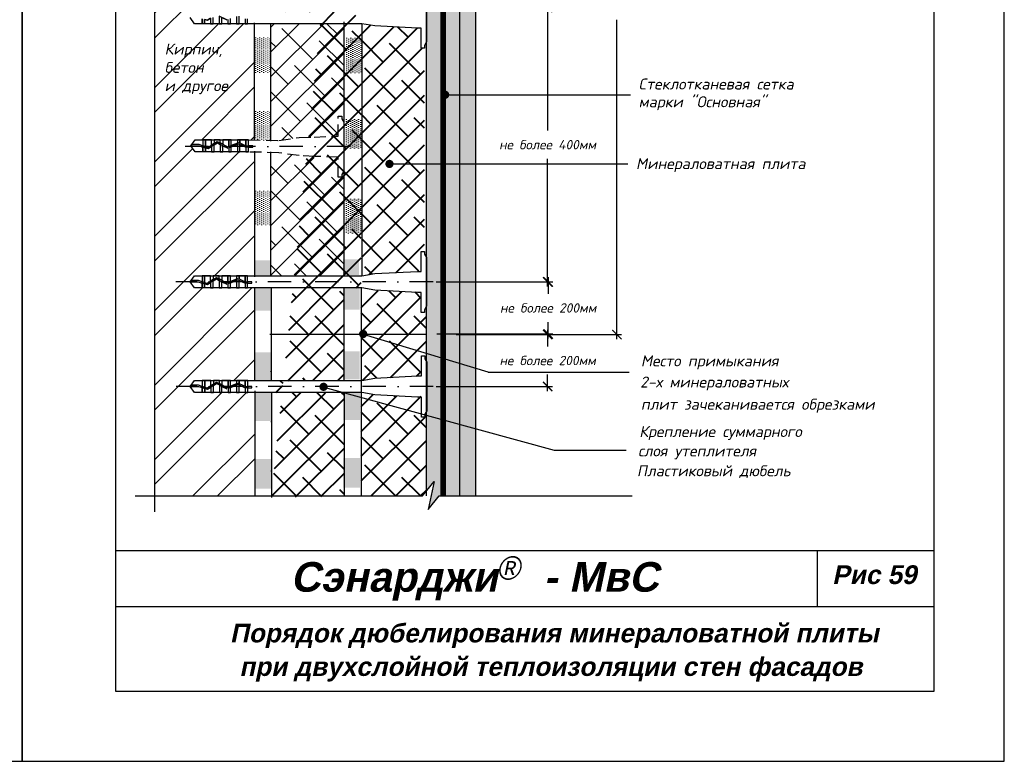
# Model space of a CAD drawing. Header units: inches. Extents: x 47 to 4151, y -1120 to 1902.
# Tile 33 of 93: x 1733 to 1944, y -67 to 91. Entities that reach past the tile are written whole.
import ezdxf

# ---------------------------------------------------------------- set-up
doc = ezdxf.new("R2010")
doc.units = ezdxf.units.IN
doc.header["$LTSCALE"] = 10
doc.header["$MEASUREMENT"] = 0
doc.linetypes.add('DASHDOT', pattern=[1, 0.5, -0.25, 0, -0.25])
doc.linetypes.add('HIDDEN', pattern=[0.375, 0.25, -0.125])
doc.layers.add('dim', color=160, linetype='Continuous', lineweight=15)
doc.layers.add('Layer1', color=108, linetype='Continuous', lineweight=30)
for name, color, linetype in [('DUBEL', 142, 'Continuous'), ('hatch', 240, 'Continuous'), ('ndp', 242, 'Continuous'), ('ramka', 248, 'Continuous'), ('Плиты верх', 96, 'Continuous')]:
    doc.layers.add(name, color=color, linetype=linetype)
doc.layers.add('list', color=5, linetype='Continuous', plot=False)
doc.styles.add('ndp', font='ARIALBD.TTF', dxfattribs={"oblique": 12})
doc.styles.add('style2', font='romans.shx', dxfattribs={"oblique": 12})
doc.dimstyles.new('1', dxfattribs={"dimtxt": 2, "dimasz": 2, "dimexe": 1, "dimexo": 0.7, "dimgap": 2, "dimtad": 0, "dimtih": 1, "dimtoh": 1, "dimdec": 4, "dimzin": 0, "dimdsep": 46, "dimtxsty": 'style2', "dimblk": 'ARCHTICK', "dimcen": 1.5, "dimdle": 1, "dimadec": 0, "dimazin": 0, "dimtfac": 1, "dimtdec": 4, "dimtofl": 0, "dimtmove": 0, "dimatfit": 2, "dimldrblk": 'DOTSMALL', "dimfxl": 1, "dimtolj": 1, "dimtzin": 0, "dimarcsym": 0})
pattern_1 = [(45, (631.9717, -10.0287), (-2.65165, 2.65165), []), (135, (631.9717, -10.0287), (-7.954951, 2.65165), [9.375, -5.625])]
pattern_2 = [(90, (-9.09828, 637.78272), (-0.4375, 0.21875), [0, -0.4375])]

# ---------------------------------------------------------------- blocks, each defined once
blk = doc.blocks.new('_ArchTick')
at = {"layer": 'DUBEL', "color": 0, "const_width": 0.15}
blk.add_lwpolyline([(-0.5, -0.5), (0.5, 0.5)], dxfattribs=at)
blk = doc.blocks.new('*D324')
at = {"layer": 'Defpoints', "color": 0}
for p in [(1826.06, 35.18), (1821.8, 24.08), (1846.33, 24.08)]:
    blk.add_point(p, dxfattribs=at)
at = {"layer": 'dim', "color": 0, "lineweight": -2}
for p, q in [((1846.33, 36.18), (1846.33, 32.64)), ((1826.76, 35.18), (1847.33, 35.18)), ((1846.33, 23.08), (1846.33, 26.62)), ((1822.5, 24.08), (1847.33, 24.08))]:
    blk.add_line(p, q, dxfattribs=at)
at = {"layer": 'dim', "color": 0, "lineweight": -2, "xscale": 2, "yscale": 2, "zscale": 2}
for p, rotation in [((1846.33, 35.18), 90), ((1846.33, 24.08), 270)]:
    blk.add_blockref('_ArchTick', p, dxfattribs=dict(at, rotation=rotation))
at = {"layer": 'dim', "color": 0, "insert": (1846.33, 29.63), "char_height": 2, "attachment_point": 5, "style": 'style2'}
blk.add_mtext('\\A1;{\\fRomanS|b0|i0|c204|p2;не более 200мм}', dxfattribs=at)
blk = doc.blocks.new('_DotSmall')
at = {"layer": 'DUBEL', "color": 0, "const_width": 0.5}
blk.add_lwpolyline([(-0.0625, 0, 1), (0.0625, 0, 1)], format="xyb", close=True, dxfattribs=at)
blk = doc.blocks.new('*D326')
at = {"layer": 'Defpoints', "color": 0}
for p in [(1825.96, 23.94), (1821.7, 12.83), (1846.22, 12.83)]:
    blk.add_point(p, dxfattribs=at)
at = {"layer": 'dim', "color": 0, "lineweight": -2}
for p, q in [((1826.66, 23.94), (1847.22, 23.94)), ((1846.22, 24.94), (1846.22, 21.4)), ((1846.22, 11.83), (1846.22, 15.38)), ((1822.4, 12.83), (1847.22, 12.83))]:
    blk.add_line(p, q, dxfattribs=at)
at = {"layer": 'dim', "color": 0, "lineweight": -2, "xscale": 2, "yscale": 2, "zscale": 2}
for p, rotation in [((1846.22, 23.94), 90), ((1846.22, 12.83), 270)]:
    blk.add_blockref('_ArchTick', p, dxfattribs=dict(at, rotation=rotation))
at = {"layer": 'dim', "color": 0, "insert": (1846.22, 18.39), "char_height": 2, "attachment_point": 5, "style": 'style2'}
blk.add_mtext('\\A1;{\\fRomanS|b0|i0|c204|p2;не более 200мм}', dxfattribs=at)
blk = doc.blocks.new('*D327')
at = {"layer": 'Defpoints', "color": 0}
for p in [(1839.26, 163.54), (1861.02, 163.54), (1836.94, 23.94)]:
    blk.add_point(p, dxfattribs=at)
at = {"layer": 'dim', "color": 0, "lineweight": -2}
for p, q in [((1861.02, 164.54), (1861.02, 97.24)), ((1839.96, 163.54), (1862.02, 163.54)), ((1861.02, 22.94), (1861.02, 91.24)), ((1837.64, 23.94), (1862.02, 23.94))]:
    blk.add_line(p, q, dxfattribs=at)
at = {"layer": 'dim', "color": 0, "lineweight": -2, "xscale": 2, "yscale": 2, "zscale": 2}
for p, rotation in [((1861.02, 163.54), 90), ((1861.02, 23.94), 270)]:
    blk.add_blockref('_ArchTick', p, dxfattribs=dict(at, rotation=rotation))
at = {"layer": 'dim', "color": 0, "insert": (1864.12, 94.24), "char_height": 2, "attachment_point": 5, "style": 'style2'}
blk.add_mtext('\\A1;L=1000-1200{\\fRomanS|b0|i0|c204|p2;мм}', dxfattribs=at)
blk = doc.blocks.new('*D332')
at = {"layer": 'Defpoints', "color": 0}
for p in [(1842.73, 93.87), (1821.69, 35.21), (1846.21, 35.21)]:
    blk.add_point(p, dxfattribs=at)
at = {"layer": 'dim', "color": 0, "lineweight": -2}
for p, q in [((1846.21, 94.87), (1846.21, 67.55)), ((1843.43, 93.87), (1847.21, 93.87)), ((1846.21, 34.21), (1846.21, 61.53)), ((1822.39, 35.21), (1847.21, 35.21))]:
    blk.add_line(p, q, dxfattribs=at)
at = {"layer": 'dim', "color": 0, "lineweight": -2, "xscale": 2, "yscale": 2, "zscale": 2}
for p, rotation in [((1846.21, 93.87), 90), ((1846.21, 35.21), 270)]:
    blk.add_blockref('_ArchTick', p, dxfattribs=dict(at, rotation=rotation))
at = {"layer": 'dim', "color": 0, "insert": (1846.21, 64.54), "char_height": 2, "attachment_point": 5, "style": 'style2'}
blk.add_mtext('\\A1;{\\fRomanS|b0|i0|c204|p2;не более 400мм}', dxfattribs=at)

msp = doc.modelspace()

# ---------------------------------------------------------------- hatches: boundary and pattern name
at = {"layer": 'dim'}
h = msp.add_hatch(dxfattribs=at)
h.set_pattern_fill('ANSI32', color=1, scale=30, style=0)
h.set_pattern_definition([(45, (2e-14, 319.183), (-7.95495, 7.95495), []), (45, (5.303, 319.183), (-7.95495, 7.95495), [])])
h.paths.add_polyline_path([(1783.451667, 147.994532), (1782.15459, 147.994532), (1781.609133, 147.994532), (1780.315532, 147.994532), (1779.770076, 147.994532), (1778.476474, 147.994532), (1777.931018, 147.994532), (1776.637416, 147.994532), (1776.09196, 147.994532), (1774.798358, 147.994532), (1774.252902, 147.994532), (1772.9593, 147.994532), (1772.413844, 147.994532), (1770.785118, 147.994532), (1769.64571, 149.575327), (1770.044737, 149.575327), (1770.785118, 150.602519), (1772.413844, 150.602519), (1774.252902, 150.602519), (1774.798358, 150.602519), (1776.09196, 150.602519), (1776.637416, 150.602519), (1778.476474, 150.602519), (1779.770076, 150.602519), (1781.609133, 150.602519), (1782.15459, 150.602519), (1783.424476, 150.602519), (1783.424476, 176.10862), (1782.075063, 176.10862), (1781.529607, 176.10862), (1780.236006, 176.10862), (1779.690549, 176.10862), (1778.396948, 176.10862), (1777.851492, 176.10862), (1776.55789, 176.10862), (1776.012434, 176.10862), (1774.718832, 176.10862), (1774.173376, 176.10862), (1772.879774, 176.10862), (1772.334318, 176.10862), (1770.705592, 176.10862), (1769.566184, 177.689416), (1769.965211, 177.689416), (1770.705592, 178.716608), (1772.334318, 178.716608), (1774.173376, 178.716608), (1774.718832, 178.716608), (1776.012434, 178.716608), (1776.55789, 178.716608), (1778.396948, 178.716608), (1779.690549, 178.716608), (1781.529607, 178.716608), (1782.075063, 178.716608), (1783.420163, 178.716608), (1783.420163, 196.817522), (1762.183644, 196.817522), (1762.183644, 114.382322), (1765.298318, 111.92759), (1759.297305, 113.239751), (1762.183644, 110.86777), (1762.183644, -10.570227), (1783.599119, -10.570227), (1783.599119, 11.536329), (1782.10515, 11.536329), (1781.559694, 11.536329), (1780.266092, 11.536329), (1779.720636, 11.536329), (1778.427035, 11.536329), (1777.881578, 11.536329), (1776.587977, 11.536329), (1776.042521, 11.536329), (1774.748919, 11.536329), (1774.203463, 11.536329), (1772.909861, 11.536329), (1772.364405, 11.536329), (1770.735679, 11.536329), (1769.596271, 13.117124), (1769.995298, 13.117124), (1770.735679, 14.144317), (1772.364405, 14.144317), (1774.203463, 14.144317), (1774.748919, 14.144317), (1776.042521, 14.144317), (1776.587977, 14.144317), (1778.427035, 14.144317), (1779.720636, 14.144317), (1781.559694, 14.144317), (1782.10515, 14.144317), (1783.545264, 14.144317), (1783.545264, 33.898367), (1782.075063, 33.898367), (1781.529607, 33.898367), (1780.236006, 33.898367), (1779.690549, 33.898367), (1778.396948, 33.898367), (1777.851492, 33.898367), (1776.55789, 33.898367), (1776.012434, 33.898367), (1774.718832, 33.898367), (1774.173376, 33.898367), (1772.879774, 33.898367), (1772.334318, 33.898367), (1770.705592, 33.898367), (1769.566184, 35.479162), (1769.965211, 35.479162), (1770.705592, 36.506354), (1772.334318, 36.506354), (1774.173376, 36.506354), (1774.718832, 36.506354), (1776.012434, 36.506354), (1776.55789, 36.506354), (1778.396948, 36.506354), (1779.690549, 36.506354), (1781.529607, 36.506354), (1782.075063, 36.506354), (1783.556799, 36.506354), (1783.556799, 62.944688), (1782.264679, 62.978877), (1781.719223, 62.978877), (1780.425622, 62.978877), (1779.880165, 62.978877), (1778.586564, 62.978877), (1778.041108, 62.978877), (1776.747506, 62.978877), (1776.20205, 62.978877), (1774.908448, 62.978877), (1774.362992, 62.978877), (1773.06939, 62.978877), (1772.523934, 62.978877), (1770.895208, 62.978877), (1770.072773, 64.11991), (1769.837854, 64.11991), (1770.154827, 64.559673), (1770.895208, 65.586865), (1772.523934, 65.586865), (1774.362992, 65.586865), (1774.908448, 65.586865), (1776.20205, 65.586865), (1776.747506, 65.586865), (1778.586564, 65.586865), (1779.880165, 65.586865), (1781.719223, 65.586865), (1782.264679, 65.586865), (1783.497504, 65.555932), (1783.497504, 90.403387), (1782.07545, 90.403387), (1781.529994, 90.403387), (1780.236392, 90.403387), (1779.690936, 90.403387), (1778.397334, 90.403387), (1777.851878, 90.403387), (1776.558276, 90.403387), (1776.01282, 90.403387), (1774.719218, 90.403387), (1774.173762, 90.403387), (1772.880161, 90.403387), (1772.334704, 90.403387), (1770.705979, 90.403387), (1769.566571, 91.984182), (1769.965598, 91.984182), (1770.705979, 93.011374), (1772.334704, 93.011374), (1774.173762, 93.011374), (1774.719218, 93.011374), (1776.01282, 93.011374), (1776.558276, 93.011374), (1778.397334, 93.011374), (1779.690936, 93.011374), (1781.529994, 93.011374), (1782.07545, 93.011374), (1783.497505, 93.011374), (1783.497505, 119.475707), (1782.198559, 119.510077), (1781.653102, 119.510077), (1780.359501, 119.510077), (1779.814044, 119.510077), (1778.520443, 119.510077), (1777.974987, 119.510077), (1776.681385, 119.510077), (1776.135929, 119.510077), (1774.842327, 119.510077), (1774.296871, 119.510077), (1773.003269, 119.510077), (1772.457813, 119.510077), (1770.829087, 119.510077), (1770.006652, 120.651109), (1769.771733, 120.651109), (1770.088706, 121.090872), (1770.829087, 122.118064), (1772.457813, 122.118064), (1774.296871, 122.118064), (1774.842327, 122.118064), (1776.135929, 122.118064), (1776.681385, 122.118064), (1778.520443, 122.118064), (1779.814044, 122.118064), (1781.653102, 122.118064), (1782.198559, 122.118064), (1783.451667, 122.086622)])
h.paths.add_polyline_path([(1763.888363, 74.731299), (1780.926241, 74.481949), (1781.674291, 78.001249), (1764.636413, 78.250599)], flags=24)
h.paths.add_polyline_path([(1764.054597, 79.429505), (1776.288351, 79.180155), (1777.036401, 82.699454), (1764.802647, 82.948804)], flags=24)
h.paths.add_polyline_path([(1763.651288, 82.40962), (1778.17538, 82.077153), (1779.172781, 86.769552), (1764.648688, 87.102019)], flags=24)
h = msp.add_hatch(dxfattribs=at)
h.set_pattern_fill('DOTS', color=1, scale=7, angle=90, style=0)
h.set_pattern_definition(pattern_2)
h.paths.add_polyline_path([(1786.97882, 87.515891), (1783.497504, 87.515891), (1783.497504, 79.902182), (1786.97882, 79.902182)])
h.paths.add_polyline_path([(1786.953976, 99.19025), (1783.497505, 99.19025), (1783.497505, 93.011374), (1786.953976, 93.011374)])
h = msp.add_hatch(dxfattribs=at)
h.set_pattern_fill('DOTS', color=1, scale=7, angle=90, style=0)
h.set_pattern_definition([(90, (10.38493, 637.6791), (-0.4375, 0.21875), [0, -0.4375])])
h.paths.add_polyline_path([(1806.462031, 87.412251), (1802.980715, 87.412251), (1802.980715, 79.798542), (1806.462031, 79.798542)])
h.paths.add_polyline_path([(1806.437188, 99.08661), (1802.980717, 99.08661), (1802.980717, 92.907734), (1806.437188, 92.907734)])
h = msp.add_hatch(dxfattribs=at)
h.set_pattern_fill('ANSI38', color=1, scale=30, style=0)
h.set_pattern_definition(pattern_1)
h.paths.add_polyline_path([(1802.62489, 90.403387), (1786.97882, 90.403387), (1786.97882, 65.468583), (1789.052192, 65.468583), (1792.944175, 66.077119), (1801.395324, 66.521171), (1801.395324, 70.628645), (1801.468188, 70.628645), (1801.468188, 70.6498), (1802.182793, 70.6498), (1802.182793, 70.628645), (1802.20088, 70.628645), (1802.20088, 70.085878), (1802.623589, 69.33114)])
h = msp.add_hatch(dxfattribs=at)
h.set_pattern_fill('DOTS', color=1, scale=7, angle=90, style=0)
h.set_pattern_definition(pattern_2)
h.paths.add_polyline_path([(1786.97882, 54.776938), (1783.556799, 54.776938), (1783.556799, 47.163229), (1786.97882, 47.163229)])
h.paths.add_polyline_path([(1786.97882, 71.78089), (1783.497504, 71.78089), (1783.497504, 65.555932), (1786.97882, 65.468583)])
h = msp.add_hatch(dxfattribs=at)
h.set_pattern_fill('DOTS', color=1, scale=7, angle=90, style=0)
h.set_pattern_definition([(90, (10.29974, 636.05477), (-0.4375, 0.21875), [0, -0.4375])])
h.paths.add_polyline_path([(1806.376837, 53.048988), (1802.954816, 53.048988), (1802.954816, 45.435278), (1806.376837, 45.435278)])
h.paths.add_polyline_path([(1806.376837, 70.052939), (1802.895521, 70.052939), (1802.895521, 63.827982), (1806.376837, 63.740632)])
h = msp.add_hatch(dxfattribs=at)
h.set_pattern_fill('ANSI38', color=1, scale=30, style=0)
h.set_pattern_definition(pattern_1)
h.paths.add_polyline_path([(1801.425885, 61.824952), (1793.890573, 61.824952), (1790.84234, 62.51396), (1788.768535, 62.806786), (1786.97882, 62.854142), (1786.97882, 36.506354), (1802.62489, 36.506354), (1802.62489, 58.479422), (1802.623589, 58.908679), (1802.182793, 58.17916), (1802.182793, 57.590019), (1801.425885, 57.590019)])
h = msp.add_hatch(dxfattribs=at)
h.set_pattern_fill('DOTS', color=1, scale=7, angle=90, style=0)
h.set_pattern_definition([(90, (9.8165, 637.9766), (-0.4375, 0.21875), [0, -0.4375])])
h.paths.add_polyline_path([(1806.068252, 11.73021), (1802.513887, 11.73021), (1802.513887, 5.646756), (1806.068252, 5.646756)])
h.paths.add_polyline_path([(1806.068252, -2.474536), (1802.513887, -2.474536), (1802.513887, -8.819295), (1806.068252, -8.819295)])
h.paths.add_polyline_path([(1806.039824, 20.366591), (1802.460032, 20.366591), (1802.460032, 14.338197), (1806.039824, 14.338197)])
h.paths.add_polyline_path([(1806.039824, 34.092248), (1802.460032, 34.092248), (1802.460032, 29.249258), (1806.039824, 29.249258)])
h.paths.add_polyline_path([(1805.893587, 39.997192), (1802.471567, 39.997192), (1802.471567, 36.700235), (1805.893587, 36.700235)])
h = msp.add_hatch(dxfattribs=at)
h.set_pattern_fill('DOTS', color=1, scale=7, angle=90, style=0)
h.set_pattern_definition(pattern_2)
h.paths.add_polyline_path([(1787.153484, 11.536329), (1783.599119, 11.536329), (1783.599119, 5.452875), (1787.153484, 5.452875)])
h.paths.add_polyline_path([(1787.153484, -2.668417), (1783.599119, -2.668417), (1783.599119, -9.013175), (1787.153484, -9.013175)])
h.paths.add_polyline_path([(1787.125057, 20.172711), (1783.545264, 20.172711), (1783.545264, 14.144317), (1787.125057, 14.144317)])
h.paths.add_polyline_path([(1787.125057, 33.898367), (1783.545264, 33.898367), (1783.545264, 29.055377), (1787.125057, 29.055377)])
h.paths.add_polyline_path([(1786.97882, 39.803311), (1783.556799, 39.803311), (1783.556799, 36.506354), (1786.97882, 36.506354)])
at = {"layer": 'hatch'}
h = msp.add_hatch(dxfattribs=at)
h.set_pattern_fill('DOTS', color=256, scale=12, style=0)
h.set_pattern_definition([(0, (1052.63075, 1196.2518), (0.375, 0.75), [0, -0.75])])
h.paths.add_polyline_path([(1823.869804, 196.817522), (1823.054178, 196.817522), (1820.682196, 193.931184), (1821.994358, 199.932196), (1820.320504, 197.808335), (1820.320504, 78.769885), (1820.320504, -9.244988), (1821.936979, -7.193932), (1820.624817, -13.194945), (1822.996799, -10.308606), (1823.869804, -10.308606)])
h = msp.add_hatch(dxfattribs=at)
h.set_pattern_fill('DOTS', color=256, scale=12, style=0)
h.set_pattern_definition([(0, (1052.6447, 1195.9902), (0.375, 0.75), [0, -0.75])])
h.paths.add_polyline_path([(1823.883751, 196.555901), (1823.068125, 196.555901), (1820.696144, 193.669563), (1822.008305, 199.670575), (1820.334451, 197.546714), (1820.334451, 78.508264), (1820.334451, -9.506609), (1821.950926, -7.455553), (1820.638765, -13.456566), (1823.010746, -10.570227), (1823.883751, -10.570227)])
h = msp.add_hatch(dxfattribs=at)
h.set_pattern_fill('DOTS', color=256, scale=10, style=0)
h.set_pattern_definition([(0, (1052.63075, 1196.2518), (0.3125, 0.625), [0, -0.625])])
h.paths.add_polyline_path([(1827.419105, 196.817522), (1823.869804, 196.817522), (1823.869804, -10.308606), (1827.419105, -10.308606)])
h = msp.add_hatch(dxfattribs=at)
h.set_pattern_fill('DOTS', color=256, scale=10, style=0)
h.set_pattern_definition([(0, (1052.6447, 1195.9902), (0.3125, 0.625), [0, -0.625])])
h.paths.add_polyline_path([(1827.433052, 196.555901), (1823.883751, 196.555901), (1823.883751, -10.570227), (1827.433052, -10.570227)])
h = msp.add_hatch(dxfattribs=at)
h.set_pattern_fill('AR-CONC', color=256, scale=0.35, style=0)
h.set_pattern_definition([(50, (1052.6307, 1196.2518), (2.5104106, -0.2196325), [0.2625, -2.8875]), (355, (1052.6307, 1196.2518), (-0.4856297, 2.6326725), [0.21, -2.31]), (100.4514, (1052.84, 1196.2335), (2.024783, 2.4130384), [0.2230907, -2.4539974]), (46.1842, (1052.6307, 1196.9518), (3.735344, -0.5793166), [0.39375, -4.33125]), (96.6356, (1052.942, 1196.9035), (3.2713195, 3.409413), [0.334636, -3.680995]), (351.1842, (1052.6307, 1196.9518), (3.271317, 3.409415), [0.315, -3.465]), (21, (1052.9807, 1196.7768), (2.0891747, -1.409166), [0.2625, -2.8875]), (326, (1052.9807, 1196.7768), (0.8516037, 2.538025), [0.21, -2.31]), (71.4514, (1053.1548, 1196.6594), (2.940779, 1.1288567), [0.2230907, -2.4539974]), (37.5, (1052.63075, 1196.2518), (0.0425595, 1.1651285), [0, -2.282, 0, -2.345, 0, -2.31875]), (7.5, (1052.6307, 1196.2518), (0.9207434, 1.380441), [0, -1.337, 0, -2.2295, 0, -0.88375]), (327.5, (1051.85025, 1196.2518), (1.8683785, -0.07894205), [0, -0.875, 0, -2.73, 0, -3.6225]), (317.5, (1051.5002, 1196.2518), (2.0411516, 0.3503674), [0, -1.1375, 0, -1.813, 0, -2.5725])])
h.paths.add_polyline_path([(1830.874559, 196.817522), (1827.419105, 196.817522), (1827.419105, -10.308606), (1830.874559, -10.308606)])
h = msp.add_hatch(dxfattribs=at)
h.set_pattern_fill('AR-CONC', color=256, scale=0.35, style=0)
h.set_pattern_definition([(50, (1052.6447, 1195.9902), (2.5104106, -0.2196325), [0.2625, -2.8875]), (355, (1052.6447, 1195.9902), (-0.4856297, 2.6326725), [0.21, -2.31]), (100.4514, (1052.854, 1195.972), (2.024783, 2.4130384), [0.2230907, -2.4539974]), (46.1842, (1052.6447, 1196.6902), (3.735344, -0.5793166), [0.39375, -4.33125]), (96.6356, (1052.956, 1196.642), (3.2713195, 3.409413), [0.334636, -3.680995]), (351.1842, (1052.6447, 1196.69), (3.271317, 3.409415), [0.315, -3.465]), (21, (1052.9947, 1196.5152), (2.0891747, -1.409166), [0.2625, -2.8875]), (326, (1052.9947, 1196.5152), (0.8516037, 2.538025), [0.21, -2.31]), (71.4514, (1053.1688, 1196.3978), (2.940779, 1.1288567), [0.2230907, -2.4539974]), (37.5, (1052.6447, 1195.9902), (0.0425595, 1.1651285), [0, -2.282, 0, -2.345, 0, -2.31875]), (7.5, (1052.6447, 1195.9902), (0.9207434, 1.380441), [0, -1.337, 0, -2.2295, 0, -0.88375]), (327.5, (1051.8642, 1195.9902), (1.8683785, -0.07894205), [0, -0.875, 0, -2.73, 0, -3.6225]), (317.5, (1051.5142, 1195.9902), (2.0411516, 0.3503674), [0, -1.1375, 0, -1.813, 0, -2.5725])])
h.paths.add_polyline_path([(1830.888507, 196.555901), (1827.433052, 196.555901), (1827.433052, -10.570227), (1830.888507, -10.570227)])
at = {"layer": 'Плиты верх', "lineweight": 40}
h = msp.add_hatch(dxfattribs=at)
h.set_pattern_fill('ANSI38', color=1, scale=30, style=0)
h.paths.add_polyline_path([(1786.821371, 196.817522), (1802.479473, 196.817522), (1802.479473, 178.716608), (1786.821371, 178.716608)])
h.paths.add_polyline_path([(1806.480904, 196.817522), (1820.320504, 196.817522), (1820.320504, 183.942505), (1819.189579, 183.942505), (1819.189579, 179.707939), (1809.254759, 179.189497), (1806.480905, 178.716608)])
h.paths.add_polyline_path([(1786.895079, 176.10862), (1802.454367, 176.10862), (1802.591589, 150.602519), (1786.895079, 150.602519)])
h.paths.add_polyline_path([(1786.986063, 147.994532), (1802.530597, 147.994532), (1802.530597, 127.180999), (1801.402067, 127.180999), (1801.402067, 122.904934), (1793.009677, 122.590954), (1789.622591, 122.590954), (1786.986063, 121.997941)], flags=17)
h.paths.add_polyline_path([(1806.481291, 147.994532), (1809.334285, 147.521642), (1819.269105, 147.0447), (1819.269105, 142.768635), (1819.983709, 142.768635), (1819.983709, 98.237271), (1819.189965, 98.237271), (1819.189965, 93.961205), (1806.481291, 93.011374)], flags=17)
h.paths.add_polyline_path([(1806.510992, 11.536329), (1809.284846, 11.06344), (1816.13518, 10.70596), (1819.219666, 10.70596), (1819.219666, 6.310433), (1820.334451, 6.310433), (1820.320504, -9.524306), (1819.496194, -10.570227), (1806.362182, -10.570227), (1806.362182, 11.536329)], flags=17)
edge = h.paths.add_edge_path()
edge.add_line((1806.56043, 176.095063), (1809.254759, 175.635731))
edge.add_line((1809.254759, 175.635731), (1819.189579, 175.158789))
edge.add_line((1819.189579, 175.158789), (1819.189579, 170.882724))
edge.add_line((1819.189579, 170.882724), (1820.320504, 170.882724))
edge.add_line((1820.320504, 170.882724), (1820.320504, 155.828416))
edge.add_line((1820.320504, 155.828416), (1819.269105, 155.828416))
edge.add_line((1819.269105, 155.828416), (1819.269105, 151.55235))
edge.add_line((1819.269105, 151.55235), (1809.334285, 151.075409))
edge.add_line((1809.334285, 151.075409), (1806.560431, 150.602519))
edge.add_line((1806.560431, 150.602519), (1806.480905, 176.10862))
edge.add_line((1786.953976, 119.465551), (1789.922215, 119.384249))
edge.add_line((1789.922215, 119.384249), (1793.027653, 118.727251))
edge.add_line((1793.027653, 118.727251), (1801.402067, 118.397284))
edge.add_line((1801.402067, 118.397284), (1801.402067, 114.121219))
edge.add_line((1801.402067, 114.121219), (1802.530597, 114.121219))
edge.add_line((1802.530597, 114.121219), (1802.530597, 92.911885))
edge.add_line((1802.530597, 92.911885), (1786.953976, 93.011374))
edge.add_line((1786.953976, 93.011374), (1786.953976, 119.384249))
edge.add_line((1806.481292, 90.403387), (1809.255145, 89.930497))
edge.add_line((1809.255145, 89.930497), (1819.189965, 89.453555))
edge.add_line((1819.189965, 89.453555), (1819.189965, 85.17749))
edge.add_line((1819.189965, 85.17749), (1819.90457, 85.17749))
edge.add_line((1819.90457, 85.17749), (1819.90457, 41.732251))
edge.add_line((1819.90457, 41.732251), (1819.189579, 41.732251))
edge.add_line((1819.189579, 41.732251), (1819.189579, 37.497686))
edge.add_line((1819.189579, 37.497686), (1809.254759, 36.979244))
edge.add_line((1809.254759, 36.979244), (1806.48091, 36.506355))
edge.add_line((1806.48091, 36.506355), (1806.48091, 90.403387))
edge.add_line((1806.362182, 33.898367), (1809.254759, 33.425477))
edge.add_line((1809.254759, 33.425477), (1819.189579, 32.907035))
edge.add_line((1819.189579, 32.907035), (1819.189579, 28.67247))
edge.add_line((1819.189579, 28.67247), (1820.334451, 28.67247))
edge.add_line((1820.334451, 28.67247), (1820.334451, 19.370213))
edge.add_line((1820.334451, 19.370213), (1819.219666, 19.370213))
edge.add_line((1819.219666, 19.370213), (1819.219666, 15.094148))
edge.add_line((1819.219666, 15.094148), (1809.284846, 14.617206))
edge.add_line((1809.284846, 14.617206), (1807.754673, 14.356341))
edge.add_line((1807.754673, 14.356341), (1806.510992, 14.144317))
edge.add_line((1806.510992, 14.144317), (1806.362182, 14.144317))
edge.add_line((1806.362182, 14.144317), (1806.362182, 33.949878))
edge.add_line((1787.125057, 33.898367), (1802.637921, 33.898367))
edge.add_line((1802.637921, 33.898367), (1802.637921, 14.144317))
edge.add_line((1802.637921, 14.144317), (1787.125057, 14.050153))
edge.add_line((1787.125057, 14.050153), (1787.125057, 34.070714))
edge.add_line((1787.153484, -10.570227), (1787.153484, 11.536329))
edge.add_line((1787.153484, 11.536329), (1802.691485, 11.490832))
edge.add_line((1802.691485, 11.490832), (1802.691485, -10.570227))
edge.add_line((1802.691485, -10.570227), (1787.153484, -10.898137))

# ---------------------------------------------------------------- linework, layer by layer
at = {"layer": 'DUBEL', "linetype": 'DASHDOT'}
for p, q in [((1803.990548, 64.11991), (1767.440703, 64.11991)), ((1821.711938, 35.202361), (1766.746914, 35.202361)), ((1821.742025, 12.840323), (1766.777001, 12.840323))]:
    msp.add_line(p, q, dxfattribs=at)
at = {"layer": 'DUBEL', "linetype": 'HIDDEN', "const_width": 1.2}
for points in [[(1823.869804, -10.308606), (1823.869804, 196.817522)], [(1823.883751, -10.570227), (1823.883751, 196.555901)]]:
    msp.add_lwpolyline(points, dxfattribs=at)
at = {"layer": 'DUBEL'}
for points in [[(1820.345367, 96.918611), (1820.345367, 86.49615), (1819.90457, 85.766631), (1819.90457, 85.17749), (1819.189965, 85.17749), (1819.189965, 89.453555), (1818.3947, 89.453555), (1809.255145, 89.930497), (1806.481292, 90.403387), (1782.07545, 90.403387), (1782.07545, 91.416964)], [(1772.334704, 91.465536), (1772.334704, 90.403387), (1770.705979, 90.403387), (1769.766084, 91.70738)], [(1774.173762, 91.559714), (1774.173762, 90.403387), (1774.719218, 90.403387), (1772.880161, 90.403387), (1772.880161, 91.30434), (1773.477022, 91.127953), (1774.173762, 91.559714), (1773.477022, 91.127953), (1772.880161, 91.30434), (1772.880161, 90.403387), (1772.334704, 90.403387), (1772.334704, 91.465536)], [(1777.851878, 91.301707), (1777.851878, 90.403387), (1778.397334, 90.403387), (1776.558276, 90.403387), (1776.558276, 91.70738), (1777.624593, 91.218377), (1776.01282, 92.034688), (1776.01282, 90.403387), (1776.558276, 90.403387), (1774.719218, 90.403387), (1774.719218, 91.70738)], [(1779.690936, 91.975964), (1779.690936, 90.403387), (1780.236392, 90.403387), (1778.397334, 90.403387), (1778.397334, 91.501688)], [(1781.529994, 91.445838), (1781.529994, 90.403387), (1782.07545, 90.403387), (1780.236392, 90.403387), (1780.236392, 92.025625)]]:
    msp.add_lwpolyline(points, dxfattribs=at)
at = {"layer": 'DUBEL', "linetype": 'HIDDEN'}
msp.add_lwpolyline([(1796.286031, 66.141594), (1801.468188, 66.373735), (1801.468188, 70.6498), (1802.182793, 70.6498), (1802.182793, 70.060659), (1802.623589, 69.33114), (1802.623589, 58.908679), (1802.182793, 58.17916), (1802.182793, 57.590019), (1801.468188, 57.590019), (1801.468188, 61.866085), (1796.474087, 62.029046), (1793.093774, 62.196052), (1788.768535, 62.806786), (1782.264679, 62.978877), (1782.264679, 63.992455), (1783.167961, 63.992455), (1783.167961, 64.269256), (1782.264679, 64.269256), (1782.264679, 63.992455), (1782.264679, 65.586865), (1781.719223, 65.586865), (1781.719223, 64.324661), (1781.84284, 64.269256), (1782.264679, 64.282871), (1782.264679, 63.992455), (1781.783647, 63.992455), (1781.719223, 64.021329), (1781.719223, 62.978877), (1782.264679, 62.978877), (1780.425622, 62.978877), (1780.425622, 64.601115), (1781.719223, 64.021329), (1780.24114, 64.683799), (1779.880165, 64.551454), (1779.880165, 62.978877), (1780.425622, 62.978877), (1778.586564, 62.978877), (1778.586564, 64.077179), (1779.880165, 64.551454), (1778.041108, 63.877198), (1778.041108, 62.978877), (1778.586564, 62.978877), (1776.747506, 62.978877), (1776.747506, 64.282871), (1777.813823, 63.793868), (1776.20205, 64.610178), (1776.20205, 62.978877), (1776.747506, 62.978877), (1774.908448, 62.978877), (1774.908448, 64.282871), (1774.908448, 64.473218), (1775.611839, 64.909101), (1776.20205, 64.610178), (1775.611839, 64.909101), (1774.362992, 64.135205), (1774.362992, 62.978877), (1774.908448, 62.978877), (1773.06939, 62.978877), (1773.06939, 63.879831), (1773.666251, 63.703443), (1774.362992, 64.135205), (1773.666251, 63.703443), (1773.06939, 63.879831), (1773.06939, 62.978877), (1772.523934, 62.978877), (1772.523934, 64.041027), (1773.06939, 63.879831), (1772.523934, 64.041027), (1772.523934, 62.978877), (1770.895208, 62.978877), (1769.955314, 64.282871), (1771.705581, 64.282871), (1772.523934, 64.041027), (1772.523934, 64.282871), (1771.745626, 64.559673), (1770.154827, 64.559673), (1769.955314, 64.282871), (1770.895208, 65.586865), (1772.523934, 65.586865), (1772.523934, 64.329663), (1773.06939, 64.168467), (1773.06939, 65.586865), (1773.06939, 64.282871), (1773.06939, 64.168467), (1773.625818, 64.004028), (1774.362992, 64.460846), (1774.362992, 65.586865), (1772.523934, 65.586865), (1774.908448, 65.586865), (1774.908448, 64.798858), (1774.362992, 64.460846), (1775.598198, 65.226288), (1776.20205, 64.920456), (1776.20205, 65.586865), (1774.908448, 65.586865), (1776.747506, 65.586865), (1776.747506, 64.644201), (1776.20205, 64.920456), (1777.831529, 64.095178), (1778.586564, 64.371998), (1778.586564, 65.586865), (1776.747506, 65.586865), (1778.041108, 65.586865), (1778.041108, 64.282871), (1778.041108, 64.172016), (1778.041108, 65.586865), (1779.880165, 65.586865), (1779.880165, 64.846273), (1778.586564, 64.371998), (1780.251588, 64.982448), (1780.425622, 64.904447), (1780.425622, 65.586865), (1780.425622, 64.904447), (1781.719223, 64.324661), (1781.719223, 65.586865), (1779.880165, 65.586865), (1782.264679, 65.586865), (1788.759514, 65.423903), (1793.075798, 66.059754), (1796.286031, 66.141594)], close=True, dxfattribs=at)
at = {"layer": 'DUBEL'}
for points in [[(1818.394314, 37.456185), (1819.189579, 37.456185), (1819.189579, 41.732251), (1819.904183, 41.732251), (1819.904183, 41.14311), (1820.34498, 40.413591), (1820.34498, 29.99113), (1819.904183, 29.261611), (1819.904183, 28.67247), (1819.189579, 28.67247), (1819.189579, 32.948536), (1818.394314, 32.948536), (1809.254759, 33.425477), (1806.480905, 33.898367), (1782.075063, 33.898367), (1782.075063, 34.911944), (1782.978345, 34.911944), (1782.978345, 35.188746), (1782.075063, 35.188746), (1782.075063, 34.911944), (1782.075063, 36.506354), (1781.529607, 36.506354), (1781.529607, 35.24415), (1781.653224, 35.188746), (1782.075063, 35.202361), (1782.075063, 34.911944), (1781.594031, 34.911944), (1781.529607, 34.940819), (1781.529607, 33.898367), (1782.075063, 33.898367), (1780.236006, 33.898367), (1780.236006, 35.520605), (1781.529607, 34.940819), (1780.051524, 35.603289), (1779.690549, 35.470944), (1779.690549, 33.898367), (1780.236006, 33.898367), (1778.396948, 33.898367), (1778.396948, 34.996669), (1779.690549, 35.470944), (1777.851492, 34.796687), (1777.851492, 33.898367), (1778.396948, 33.898367), (1776.55789, 33.898367), (1776.55789, 35.202361), (1777.624207, 34.713357), (1776.012434, 35.529668), (1776.012434, 33.898367), (1776.55789, 33.898367), (1774.718832, 33.898367), (1774.718832, 35.202361), (1774.718832, 35.392707), (1775.422223, 35.82859), (1776.012434, 35.529668), (1775.422223, 35.82859), (1774.173376, 35.054695), (1774.173376, 33.898367), (1774.718832, 33.898367), (1772.879774, 33.898367), (1772.879774, 34.799321), (1773.476635, 34.622933), (1774.173376, 35.054695), (1773.476635, 34.622933), (1772.879774, 34.799321), (1772.879774, 33.898367), (1772.334318, 33.898367), (1772.334318, 34.960517), (1772.879774, 34.799321), (1772.334318, 34.960517), (1772.334318, 33.898367), (1770.705592, 33.898367), (1769.765698, 35.202361), (1771.515965, 35.202361), (1772.334318, 34.960517), (1772.334318, 35.202361), (1771.55601, 35.479162), (1769.965211, 35.479162), (1769.765698, 35.202361), (1770.705592, 36.506354), (1772.334318, 36.506354), (1772.334318, 35.249152), (1772.879774, 35.087956), (1772.879774, 36.506354), (1772.879774, 35.202361), (1772.879774, 35.087956), (1773.436202, 34.923518), (1774.173376, 35.380335), (1774.173376, 36.506354), (1772.334318, 36.506354), (1774.718832, 36.506354), (1774.718832, 35.718348), (1774.173376, 35.380335), (1775.408582, 36.145777), (1776.012434, 35.839946), (1776.012434, 36.506354), (1774.718832, 36.506354), (1776.55789, 36.506354), (1776.55789, 35.56369), (1776.012434, 35.839946), (1777.641913, 35.014668), (1778.396948, 35.291487), (1778.396948, 36.506354), (1776.55789, 36.506354), (1777.851492, 36.506354), (1777.851492, 35.202361), (1777.851492, 35.091506), (1777.851492, 36.506354), (1779.690549, 36.506354), (1779.690549, 35.765763), (1778.396948, 35.291487), (1780.061972, 35.901938), (1780.236006, 35.823937), (1780.236006, 36.506354), (1780.236006, 35.823937), (1781.529607, 35.24415), (1781.529607, 36.506354), (1779.690549, 36.506354), (1782.075063, 36.506354), (1806.480905, 36.506354), (1809.254759, 36.979244), (1818.394314, 37.456185)], [(1818.424401, 15.094148), (1819.219666, 15.094148), (1819.219666, 19.370213), (1819.93427, 19.370213), (1819.93427, 18.781073), (1820.375067, 18.051553), (1820.375067, 7.629092), (1819.93427, 6.899573), (1819.93427, 6.310433), (1819.219666, 6.310433), (1819.219666, 10.586498), (1818.424401, 10.586498), (1809.284846, 11.06344), (1806.510992, 11.536329), (1782.10515, 11.536329), (1782.10515, 12.549907), (1783.008432, 12.549907), (1783.008432, 12.826708), (1782.10515, 12.826708), (1782.10515, 12.549907), (1782.10515, 14.144317), (1781.559694, 14.144317), (1781.559694, 12.882113), (1781.683311, 12.826708), (1782.10515, 12.840323), (1782.10515, 12.549907), (1781.624117, 12.549907), (1781.559694, 12.578781), (1781.559694, 11.536329), (1782.10515, 11.536329), (1780.266092, 11.536329), (1780.266092, 13.158567), (1781.559694, 12.578781), (1780.081611, 13.241251), (1779.720636, 13.108906), (1779.720636, 11.536329), (1780.266092, 11.536329), (1778.427035, 11.536329), (1778.427035, 12.634631), (1779.720636, 13.108906), (1777.881578, 12.43465), (1777.881578, 11.536329), (1778.427035, 11.536329), (1776.587977, 11.536329), (1776.587977, 12.840323), (1777.654294, 12.35132), (1776.042521, 13.16763), (1776.042521, 11.536329), (1776.587977, 11.536329), (1774.748919, 11.536329), (1774.748919, 12.840323), (1774.748919, 13.03067), (1775.45231, 13.466553), (1776.042521, 13.16763), (1775.45231, 13.466553), (1774.203463, 12.692657), (1774.203463, 11.536329), (1774.748919, 11.536329), (1772.909861, 11.536329), (1772.909861, 12.437283), (1773.506722, 12.260895), (1774.203463, 12.692657), (1773.506722, 12.260895), (1772.909861, 12.437283), (1772.909861, 11.536329), (1772.364405, 11.536329), (1772.364405, 12.598479), (1772.909861, 12.437283), (1772.364405, 12.598479), (1772.364405, 11.536329), (1770.735679, 11.536329), (1769.795785, 12.840323), (1771.546052, 12.840323), (1772.364405, 12.598479), (1772.364405, 12.840323), (1771.586097, 13.117124), (1769.995298, 13.117124), (1769.795785, 12.840323), (1770.735679, 14.144317), (1772.364405, 14.144317), (1772.364405, 12.887115), (1772.909861, 12.725919), (1772.909861, 14.144317), (1772.909861, 12.840323), (1772.909861, 12.725919), (1773.466289, 12.56148), (1774.203463, 13.018298), (1774.203463, 14.144317), (1772.364405, 14.144317), (1774.748919, 14.144317), (1774.748919, 13.35631), (1774.203463, 13.018298), (1775.438669, 13.78374), (1776.042521, 13.477908), (1776.042521, 14.144317), (1774.748919, 14.144317), (1776.587977, 14.144317), (1776.587977, 13.201653), (1776.042521, 13.477908), (1777.672, 12.65263), (1778.427035, 12.92945), (1778.427035, 14.144317), (1776.587977, 14.144317), (1777.881578, 14.144317), (1777.881578, 12.840323), (1777.881578, 12.729468), (1777.881578, 14.144317), (1779.720636, 14.144317), (1779.720636, 13.403725), (1778.427035, 12.92945), (1780.092059, 13.5399), (1780.266092, 13.461899), (1780.266092, 14.144317), (1780.266092, 13.461899), (1781.559694, 12.882113), (1781.559694, 14.144317), (1779.720636, 14.144317), (1782.10515, 14.144317), (1806.510992, 14.144317), (1809.284846, 14.617206), (1818.424401, 15.094148)]]:
    msp.add_lwpolyline(points, close=True, dxfattribs=at)
at = {"layer": 'hatch'}
for points in [[(1762.183644, 199.660385), (1762.183644, 114.382322), (1765.298318, 111.92759), (1759.297305, 113.239751), (1762.183644, 110.86777), (1762.183644, 24.837993)], [(1762.183644, 199.660385), (1762.183644, 114.382322), (1765.298318, 111.92759), (1759.297305, 113.239751), (1762.183644, 110.86777), (1762.183644, -13.985646)], [(1758.019685, -10.570227), (1819.496194, -10.570227), (1821.950926, -7.455553), (1820.638765, -13.456566), (1823.010746, -10.570227), (1864.315273, -10.570227)]]:
    msp.add_lwpolyline(points, dxfattribs=at)
at = {"layer": 'Layer1'}
for p, q in [((1820.320504, 78.769885), (1820.320504, 197.808335)), ((1827.419105, -10.308606), (1827.419105, 196.817522)), ((1827.433052, -10.570227), (1827.433052, 196.555901)), ((1830.874559, -10.308606), (1830.874559, 196.817522)), ((1830.888507, -10.570227), (1830.888507, 196.555901)), ((1783.497504, 90.608262), (1783.497504, 65.406278)), ((1786.97882, 90.526057), (1786.97882, 65.324073)), ((1802.62489, 90.822032), (1802.62489, 36.405599)), ((1806.481292, 90.403387), (1806.48091, 36.506352)), ((1820.320504, -10.308606), (1820.320504, 78.769885)), ((1820.334451, -10.570227), (1820.334451, 78.508264)), ((1783.556799, 63.17766), (1783.556799, 36.286789)), ((1786.97882, 62.99491), (1786.97882, 36.393486)), ((1783.545264, 34.037562), (1783.545264, 14.017001)), ((1787.125057, 34.070714), (1787.125057, 14.050153)), ((1802.637921, 34.023732), (1802.637921, 14.052467)), ((1806.362182, 33.949878), (1806.362182, -10.570227)), ((1820.334451, 23.939599), (1786.835426, 23.939599)), ((1783.599119, 11.880671), (1783.599119, -10.609308)), ((1787.153484, 11.591841), (1787.153484, -10.898137)), ((1802.691485, 11.639008), (1802.691485, -10.70718))]:
    msp.add_line(p, q, dxfattribs=at)
at = {"layer": 'list'}
for points in [[(1523.848282, -67.308975), (1733.848282, -67.308975), (1733.848282, 222.691025), (1523.848282, 222.691025)], [(1733.848278, -67.308976), (1943.848278, -67.308976), (1943.848278, 222.691024), (1733.848278, 222.691024)], [(1733.848281, -67.308975), (1943.848281, -67.308975), (1943.848281, 222.691025), (1733.848281, 222.691025)], [(1733.848282, -67.308975), (1943.848282, -67.308975), (1943.848282, 222.691025), (1733.848282, 222.691025)]]:
    msp.add_lwpolyline(points, close=True, dxfattribs=at)
at = {"layer": 'ndp'}
for p, q in [((1824.306748, 75.21234), (1863.908212, 75.21234)), ((1812.388973, 60.425311), (1863.345542, 60.425311)), ((1833.537021, 15.897265), (1806.87117, 23.939599)), ((1833.537021, 15.897265), (1863.672491, 15.897265)), ((1798.379648, 12.672157), (1847.60204, -0.813425)), ((1847.60204, -0.813425), (1862.99948, -0.813425))]:
    msp.add_line(p, q, dxfattribs=at)
at = {"layer": 'ndp', "const_width": 0.879825}
for points in [[(1823.866836, 75.21234, 1), (1824.74666, 75.21234, 1)], [(1811.964285, 60.425311, 1), (1812.84411, 60.425311, 1)], [(1806.343298, 24.067106, 1), (1807.223123, 24.067106, 1)], [(1797.873924, 12.764695, 1), (1798.753749, 12.764695, 1)]]:
    msp.add_lwpolyline(points, format="xyb", close=True, dxfattribs=at)
at = {"layer": 'ramka'}
for p, q in [((1928.848282, -22.308975), (1753.848282, -22.308975)), ((1903.848282, -22.308975), (1903.848282, -34.308975)), ((1928.848282, -34.308975), (1753.848282, -34.308975))]:
    msp.add_line(p, q, dxfattribs=at)
msp.add_lwpolyline([(1753.848282, -52.308975), (1928.848282, -52.308975), (1928.848282, 207.691025), (1753.848282, 207.691025)], close=True, dxfattribs=at)

# ---------------------------------------------------------------- texts
at = {"layer": 'ndp', "oblique": 12}
for s, height, style, p in [('Кирпич,', 2.3461995, 'style2', (1764.318926, 83.807519)), ('бетон', 2.3461995, 'style2', (1764.318926, 79.89138)), ('Стеклотканевая сетка', 2.34619952, 'style2', (1865.661045, 76.336345)), ('и другое', 2.3461995, 'style2', (1764.318926, 75.975241)), ('марки "Основная"', 2.34619952, 'style2', (1865.661045, 72.537736)), ('Минераловатная плита', 2.34619952, 'style2', (1865.098375, 59.312294)), ('Место примыкания ', 2.34619952, 'style2', (1866.154, 17.144482)), ('2-х минераловатных ', 2.34619952, 'style2', (1866.002547, 12.618905)), ('плит зачеканивается обрезками', 2.34619952, 'style2', (1866.154, 7.862649)), ('Крепление суммарного', 2.34619952, 'style2', (1865.809777, 2.035965)), ('слоя утеплителя', 2.34619952, 'style2', (1865.556959, -2.105777)), ('Пластиковый дюбель', 2.34619952, 'style2', (1865.304141, -6.360242)), ('Сэнарджи    - МвС', 6.33260053, 'ndp', (1791.250203, -31.051338)), ('Рис 59', 4, 'ndp', (1907.051662, -29.406924)), ('Порядок дюбелирования минераловатной плиты ', 4, 'ndp', (1778.302857, -41.88731)), (' при двухслойной теплоизоляции стен фасадов', 4, 'ndp', (1778.744492, -49.051162))]:
    msp.add_text(s, height=height, dxfattribs=dict(at, style=style)).set_placement(p)
at = {"layer": 'ndp', "insert": (1835.272226, -23.476516), "char_height": 5, "attachment_point": 1, "style": 'style2'}
msp.add_mtext('{\\fCentury Gothic|b0|i0|c204|p32;®}', dxfattribs=at)

# ---------------------------------------------------------------- dimensions: what is measured, and where the dimension line sits
at = {"layer": 'dim'}
dim = msp.add_linear_dim(base=(1861.017206, 163.542839), p1=(1836.941413, 23.939599), p2=(1839.260012, 163.542839), angle=90, text='L=1000-1200{\\fRomanS|b0|i0|c204|p2;мм}', dimstyle='1', override={"dimtmove": 1}, dxfattribs=at)
dim.commit()
dim.dimension.update_dxf_attribs({"geometry": '*D327', "text_midpoint": (1864.117469, 94.242355), "dimtype": 160})
for base, p1, p2, text, picture, middle in [((1846.20792, 35.208661), (1842.734059, 93.868757), (1821.687462, 35.208661), '{\\fRomanS|b0|i0|c204|p2;не более 400мм}', '*D332', (1846.20792, 64.538709)), ((1846.325428, 24.075504), (1826.064519, 35.180357), (1821.80497, 24.075504), '{\\fRomanS|b0|i0|c204|p2;не более 200мм}', '*D324', (1846.325428, 29.62793)), ((1846.221867, 12.834746), (1825.960959, 23.939599), (1821.701409, 12.834746), '{\\fRomanS|b0|i0|c204|p2;не более 200мм}', '*D326', (1846.221867, 18.387172))]:
    dim = msp.add_linear_dim(base=base, p1=p1, p2=p2, angle=270, text=text, dimstyle='1', dxfattribs=at)
    dim.commit()
    dim.dimension.update_dxf_attribs({"geometry": picture, "text_midpoint": middle})

doc.saveas('drawing.dxf')
